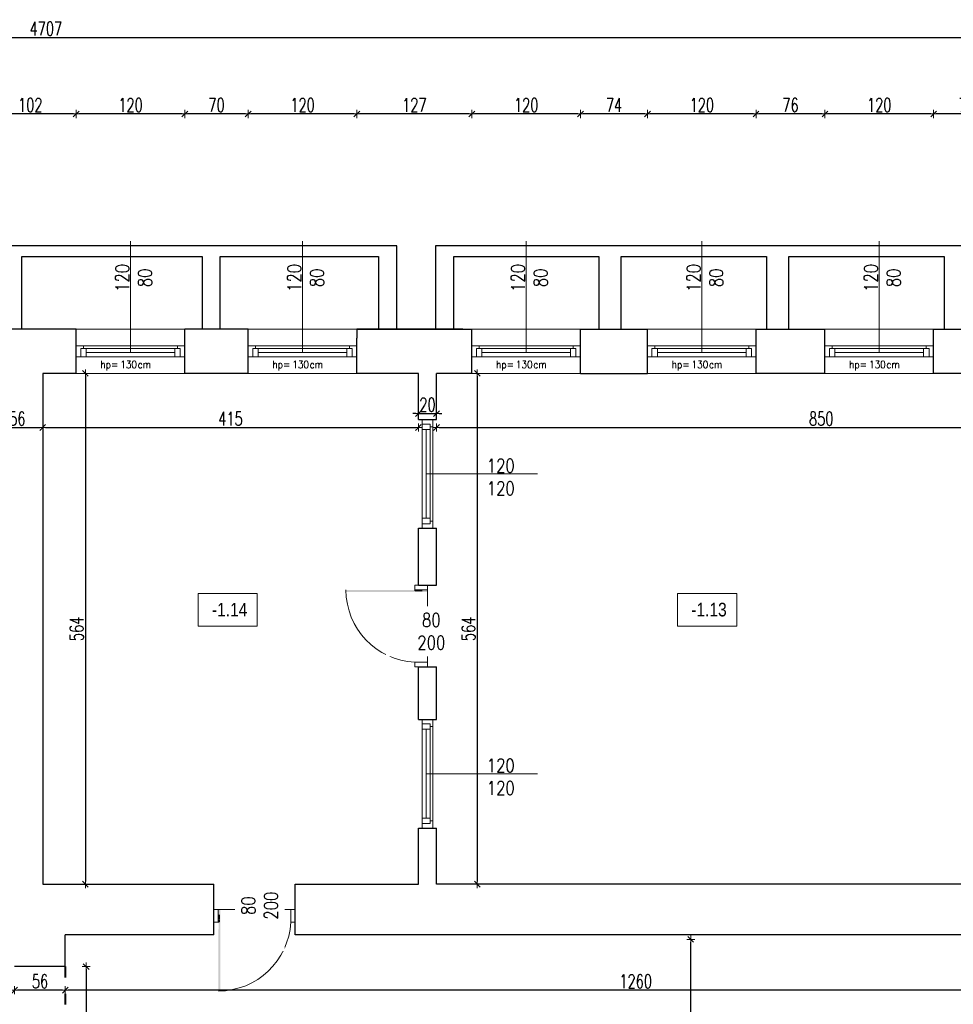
# Model space of a CAD drawing. Header units: millimetres. Extents: x 0 to 111311, y -48878 to -25280.
# Tile 51 of 244: x 68904 to 69935, y -31207 to -30120. Entities that reach past the tile are written whole.
import ezdxf

# ---------------------------------------------------------------- set-up
doc = ezdxf.new("R2010")
doc.units = ezdxf.units.MM
doc.linetypes.add('ACAD_ISO03W100', pattern=[30, 12, -18])
doc.linetypes.add('STRICHPUNKT', pattern=[0.5, 0.35, -0.05, 0.05, -0.05])
doc.layers.get('Defpoints').update_dxf_attribs({"color": 30})
for name, color, linetype, lineweight in [('J opisy', 7, 'Continuous', 9), ('J stolarka_okna', 144, 'Continuous', 0), ('J wymiary', 1, 'Continuous', 9), ('MM', 6, 'Continuous', 40), ('OPIS', 7, 'Continuous', 5), ('sciany', 252, 'Continuous', 30)]:
    doc.layers.add(name, color=color, linetype=linetype, lineweight=lineweight)
doc.styles.add('ADESK2', font='simplex', dxfattribs={"width": 0.7})
doc.styles.add('MtXpl_simplex_shx', font='simplex.shx')
doc.styles.get("Standard").update_dxf_attribs({"font": 'arial.ttf'})
doc.dimstyles.new('1-100', dxfattribs={"dimscale": 1.5, "dimtxt": 10, "dimasz": 2, "dimexe": 1, "dimexo": 1, "dimgap": 1.5, "dimtad": 1, "dimdec": 0, "dimrnd": 0.5, "dimdsep": 46, "dimtxsty": 'ADESK2', "dimblk": 'wymiar', "dimcen": -1, "dimdle": 5, "dimse1": 1, "dimse2": 1, "dimclrd": 256, "dimclre": 256, "dimclrt": 256, "dimadec": 0, "dimazin": 0, "dimtfac": 1, "dimtdec": 0, "dimtix": 1, "dimtmove": 0, "dimatfit": 3, "dimfxl": 20, "dimfxlon": 1, "dimtolj": 1, "dimtzin": 0, "dimarcsym": 0})

# ---------------------------------------------------------------- blocks, each defined once
blk = doc.blocks.new('wymiar')
for p, q in [((1.5, 0), (-1.5, 0)), ((1.06, 1.06), (-1.06, -1.06)), ((0, 1.5), (0, -1.5))]:
    blk.add_line(p, q)
blk = doc.blocks.new('*D1636')
at = {"layer": 'Defpoints', "color": 0, "ltscale": 4}
for p in [(91955.5, -30760.6), (0, -30978.1), (91914.8, -30978.1)]:
    blk.add_point(p, dxfattribs=at)
at = {"layer": 'J wymiary', "lineweight": -2}
blk.add_line((91914.8, -30763.6), (91914.8, -30975.1), dxfattribs=at)
at = {"layer": 'J wymiary', "lineweight": -2, "ltscale": 4, "xscale": 3, "yscale": 3, "zscale": 3}
for p, rotation in [((91914.8, -30760.6), 90), ((91914.8, -30978.1), 270)]:
    blk.add_blockref('wymiar', p, dxfattribs=dict(at, rotation=rotation))
at = {"layer": 'J wymiary', "ltscale": 4, "insert": (91905.1, -30869.4), "char_height": 15, "attachment_point": 5, "rotation": 90, "style": 'ADESK2'}
blk.add_mtext('\\A1;218', dxfattribs=at)
blk = doc.blocks.new('*D3028')
at = {"layer": 'Defpoints', "color": 0, "ltscale": 4}
for p in [(68873.6, -30570), (68929.6, -30570), (68929.6, -30570)]:
    blk.add_point(p, dxfattribs=at)
at = {"layer": 'J wymiary', "lineweight": -2}
blk.add_line((68876.6, -30570), (68926.6, -30570), dxfattribs=at)
at = {"layer": 'J wymiary', "lineweight": -2, "ltscale": 4, "xscale": 3, "yscale": 3, "zscale": 3, "rotation": 180}
blk.add_blockref('wymiar', (68873.6, -30570), dxfattribs=at)
at = {"layer": 'J wymiary', "lineweight": -2, "ltscale": 4, "xscale": 3, "yscale": 3, "zscale": 3}
blk.add_blockref('wymiar', (68929.6, -30570), dxfattribs=at)
at = {"layer": 'J wymiary', "ltscale": 4, "insert": (68901.6, -30560.3), "char_height": 15, "attachment_point": 5, "style": 'ADESK2'}
blk.add_mtext('\\A1;56', dxfattribs=at)
blk = doc.blocks.new('*D3029')
at = {"layer": 'Defpoints', "color": 0, "ltscale": 4}
for p in [(68929.6, -30570), (69344.6, -30570), (69344.6, -30570)]:
    blk.add_point(p, dxfattribs=at)
at = {"layer": 'J wymiary', "lineweight": -2}
blk.add_line((68932.6, -30570), (69341.6, -30570), dxfattribs=at)
at = {"layer": 'J wymiary', "lineweight": -2, "ltscale": 4, "xscale": 3, "yscale": 3, "zscale": 3, "rotation": 180}
blk.add_blockref('wymiar', (68929.6, -30570), dxfattribs=at)
at = {"layer": 'J wymiary', "lineweight": -2, "ltscale": 4, "xscale": 3, "yscale": 3, "zscale": 3}
blk.add_blockref('wymiar', (69344.6, -30570), dxfattribs=at)
at = {"layer": 'J wymiary', "ltscale": 4, "insert": (69137.1, -30560.3), "char_height": 15, "attachment_point": 5, "style": 'ADESK2'}
blk.add_mtext('\\A1;415', dxfattribs=at)
blk = doc.blocks.new('*D3030')
at = {"layer": 'Defpoints', "color": 0, "ltscale": 4}
for p in [(69344.6, -30554.6), (69364.6, -30554.6), (69364.6, -30554.6)]:
    blk.add_point(p, dxfattribs=at)
at = {"layer": 'J wymiary', "lineweight": -2}
for p, q in [((69341.6, -30554.6), (69338.6, -30554.6)), ((69344.6, -30554.6), (69364.6, -30554.6)), ((69367.6, -30554.6), (69370.6, -30554.6))]:
    blk.add_line(p, q, dxfattribs=at)
at = {"layer": 'J wymiary', "lineweight": -2, "ltscale": 4, "xscale": 3, "yscale": 3, "zscale": 3}
blk.add_blockref('wymiar', (69344.6, -30554.6), dxfattribs=at)
at = {"layer": 'J wymiary', "lineweight": -2, "ltscale": 4, "xscale": 3, "yscale": 3, "zscale": 3, "rotation": 180}
blk.add_blockref('wymiar', (69364.6, -30554.6), dxfattribs=at)
at = {"layer": 'J wymiary', "ltscale": 4, "insert": (69354.6, -30544.8), "char_height": 15, "attachment_point": 5, "style": 'ADESK2'}
blk.add_mtext('\\A1;20', dxfattribs=at)
blk = doc.blocks.new('*D3031')
at = {"layer": 'Defpoints', "color": 0, "ltscale": 4}
for p in [(69364.6, -30570), (70214.6, -30570), (70214.6, -30570)]:
    blk.add_point(p, dxfattribs=at)
at = {"layer": 'J wymiary', "lineweight": -2}
blk.add_line((69367.6, -30570), (70211.6, -30570), dxfattribs=at)
at = {"layer": 'J wymiary', "lineweight": -2, "ltscale": 4, "xscale": 3, "yscale": 3, "zscale": 3, "rotation": 180}
blk.add_blockref('wymiar', (69364.6, -30570), dxfattribs=at)
at = {"layer": 'J wymiary', "lineweight": -2, "ltscale": 4, "xscale": 3, "yscale": 3, "zscale": 3}
blk.add_blockref('wymiar', (70214.6, -30570), dxfattribs=at)
at = {"layer": 'J wymiary', "ltscale": 4, "insert": (69789.6, -30560.3), "char_height": 15, "attachment_point": 5, "style": 'ADESK2'}
blk.add_mtext('\\A1;850', dxfattribs=at)
blk = doc.blocks.new('*D3050')
at = {"layer": 'Defpoints', "color": 0, "ltscale": 4}
for p in [(68954.6, -31191.3), (68954.6, -31191.3), (70214.6, -31191.3)]:
    blk.add_point(p, dxfattribs=at)
at = {"layer": 'J wymiary', "lineweight": -2}
blk.add_line((70211.6, -31191.3), (68957.6, -31191.3), dxfattribs=at)
at = {"layer": 'J wymiary', "lineweight": -2, "ltscale": 4, "xscale": 3, "yscale": 3, "zscale": 3, "rotation": 180}
blk.add_blockref('wymiar', (68954.6, -31191.3), dxfattribs=at)
at = {"layer": 'J wymiary', "lineweight": -2, "ltscale": 4, "xscale": 3, "yscale": 3, "zscale": 3}
blk.add_blockref('wymiar', (70214.6, -31191.3), dxfattribs=at)
at = {"layer": 'J wymiary', "ltscale": 4, "insert": (69584.6, -31181.5), "char_height": 15, "attachment_point": 5, "style": 'ADESK2'}
blk.add_mtext('\\A1;1260', dxfattribs=at)
blk = doc.blocks.new('*D3051')
at = {"layer": 'Defpoints', "color": 0, "ltscale": 4}
for p in [(68898.6, -31165.3), (68954.6, -31165.3), (68898.6, -31191.3)]:
    blk.add_point(p, dxfattribs=at)
at = {"layer": 'J wymiary', "lineweight": -2}
blk.add_line((68951.6, -31191.3), (68901.6, -31191.3), dxfattribs=at)
at = {"layer": 'J wymiary', "lineweight": -2, "ltscale": 4, "xscale": 3, "yscale": 3, "zscale": 3, "rotation": 180}
blk.add_blockref('wymiar', (68898.6, -31191.3), dxfattribs=at)
at = {"layer": 'J wymiary', "lineweight": -2, "ltscale": 4, "xscale": 3, "yscale": 3, "zscale": 3}
blk.add_blockref('wymiar', (68954.6, -31191.3), dxfattribs=at)
at = {"layer": 'J wymiary', "ltscale": 4, "insert": (68926.6, -31181.5), "char_height": 15, "attachment_point": 5, "style": 'ADESK2'}
blk.add_mtext('\\A1;56', dxfattribs=at)
blk = doc.blocks.new('*D3061')
at = {"layer": 'Defpoints', "color": 0, "ltscale": 4}
for p in [(68929.6, -30510.3), (68929.6, -31074.3), (68976.8, -31074.3)]:
    blk.add_point(p, dxfattribs=at)
at = {"layer": 'J wymiary', "lineweight": -2}
blk.add_line((68976.8, -30513.3), (68976.8, -31071.3), dxfattribs=at)
at = {"layer": 'J wymiary', "lineweight": -2, "ltscale": 4, "xscale": 3, "yscale": 3, "zscale": 3}
for p, rotation in [((68976.8, -30510.3), 90), ((68976.8, -31074.3), 270)]:
    blk.add_blockref('wymiar', p, dxfattribs=dict(at, rotation=rotation))
at = {"layer": 'J wymiary', "ltscale": 4, "insert": (68967.1, -30792.3), "char_height": 15, "attachment_point": 5, "rotation": 90, "style": 'ADESK2'}
blk.add_mtext('\\A1;564', dxfattribs=at)
blk = doc.blocks.new('*D3062')
at = {"layer": 'Defpoints', "color": 0, "ltscale": 4}
for p in [(69403.6, -30510.3), (69403.6, -31074.3), (69409.6, -31074.3)]:
    blk.add_point(p, dxfattribs=at)
at = {"layer": 'J wymiary', "lineweight": -2}
blk.add_line((69409.6, -30513.3), (69409.6, -31071.3), dxfattribs=at)
at = {"layer": 'J wymiary', "lineweight": -2, "ltscale": 4, "xscale": 3, "yscale": 3, "zscale": 3}
for p, rotation in [((69409.6, -30510.3), 90), ((69409.6, -31074.3), 270)]:
    blk.add_blockref('wymiar', p, dxfattribs=dict(at, rotation=rotation))
at = {"layer": 'J wymiary', "ltscale": 4, "insert": (69399.9, -30792.3), "char_height": 15, "attachment_point": 5, "rotation": 90, "style": 'ADESK2'}
blk.add_mtext('\\A1;564', dxfattribs=at)
blk = doc.blocks.new('*D3084')
at = {"layer": 'Defpoints', "color": 0, "ltscale": 4}
for p in [(69645.4, -31135.3), (69645.4, -31135.3), (69645.4, -31368.3)]:
    blk.add_point(p, dxfattribs=at)
at = {"layer": 'J wymiary', "lineweight": -2}
blk.add_line((69645.4, -31365.3), (69645.4, -31138.3), dxfattribs=at)
at = {"layer": 'J wymiary', "lineweight": -2, "ltscale": 4, "xscale": 3, "yscale": 3, "zscale": 3}
for p, rotation in [((69645.4, -31135.3), 90), ((69645.4, -31368.3), 270)]:
    blk.add_blockref('wymiar', p, dxfattribs=dict(at, rotation=rotation))
at = {"layer": 'J wymiary', "ltscale": 4, "insert": (69635.6, -31251.8), "char_height": 15, "attachment_point": 5, "rotation": 90, "style": 'ADESK2'}
blk.add_mtext('\\A1;233', dxfattribs=at)
blk = doc.blocks.new('*D3086')
at = {"layer": 'Defpoints', "color": 0, "ltscale": 4}
for p in [(68977.6, -31165.3), (68977.6, -31325.3), (68977.6, -31325.3)]:
    blk.add_point(p, dxfattribs=at)
at = {"layer": 'J wymiary', "lineweight": -2}
blk.add_line((68977.6, -31168.3), (68977.6, -31322.3), dxfattribs=at)
at = {"layer": 'J wymiary', "lineweight": -2, "ltscale": 4, "xscale": 3, "yscale": 3, "zscale": 3}
for p, rotation in [((68977.6, -31165.3), 90), ((68977.6, -31325.3), 270)]:
    blk.add_blockref('wymiar', p, dxfattribs=dict(at, rotation=rotation))
at = {"layer": 'J wymiary', "ltscale": 4, "insert": (68967.9, -31245.3), "char_height": 15, "attachment_point": 5, "rotation": 90, "style": 'ADESK2'}
blk.add_mtext('\\A1;160', dxfattribs=at)
blk = doc.blocks.new('*D3209')
at = {"layer": 'Defpoints', "color": 0, "ltscale": 4}
for p in [(69913.6, -30223.8), (69986.6, -30473.9), (69913.6, -30477.5)]:
    blk.add_point(p, dxfattribs=at)
at = {"layer": 'J wymiary', "lineweight": -2}
blk.add_line((69983.6, -30223.8), (69916.6, -30223.8), dxfattribs=at)
at = {"layer": 'J wymiary', "lineweight": -2, "ltscale": 4, "xscale": 3, "yscale": 3, "zscale": 3, "rotation": 180}
blk.add_blockref('wymiar', (69913.6, -30223.8), dxfattribs=at)
at = {"layer": 'J wymiary', "lineweight": -2, "ltscale": 4, "xscale": 3, "yscale": 3, "zscale": 3}
blk.add_blockref('wymiar', (69986.6, -30223.8), dxfattribs=at)
at = {"layer": 'J wymiary', "ltscale": 4, "insert": (69950.1, -30214), "char_height": 15, "attachment_point": 5, "style": 'ADESK2'}
blk.add_mtext('\\A1;73', dxfattribs=at)
blk = doc.blocks.new('*D3210')
at = {"layer": 'Defpoints', "color": 0, "ltscale": 4}
for p in [(69793.6, -30223.8), (69793.6, -30472.7), (69913.6, -30477.5)]:
    blk.add_point(p, dxfattribs=at)
at = {"layer": 'J wymiary', "lineweight": -2}
blk.add_line((69910.6, -30223.8), (69796.6, -30223.8), dxfattribs=at)
at = {"layer": 'J wymiary', "lineweight": -2, "ltscale": 4, "xscale": 3, "yscale": 3, "zscale": 3, "rotation": 180}
blk.add_blockref('wymiar', (69793.6, -30223.8), dxfattribs=at)
at = {"layer": 'J wymiary', "lineweight": -2, "ltscale": 4, "xscale": 3, "yscale": 3, "zscale": 3}
blk.add_blockref('wymiar', (69913.6, -30223.8), dxfattribs=at)
at = {"layer": 'J wymiary', "ltscale": 4, "insert": (69853.6, -30214), "char_height": 15, "attachment_point": 5, "style": 'ADESK2'}
blk.add_mtext('\\A1;120', dxfattribs=at)
blk = doc.blocks.new('*D3211')
at = {"layer": 'Defpoints', "color": 0, "ltscale": 4}
for p in [(69717.6, -30223.8), (69717.6, -30472.7), (69793.6, -30472.7)]:
    blk.add_point(p, dxfattribs=at)
at = {"layer": 'J wymiary', "lineweight": -2}
blk.add_line((69790.6, -30223.8), (69720.6, -30223.8), dxfattribs=at)
at = {"layer": 'J wymiary', "lineweight": -2, "ltscale": 4, "xscale": 3, "yscale": 3, "zscale": 3, "rotation": 180}
blk.add_blockref('wymiar', (69717.6, -30223.8), dxfattribs=at)
at = {"layer": 'J wymiary', "lineweight": -2, "ltscale": 4, "xscale": 3, "yscale": 3, "zscale": 3}
blk.add_blockref('wymiar', (69793.6, -30223.8), dxfattribs=at)
at = {"layer": 'J wymiary', "ltscale": 4, "insert": (69755.6, -30214), "char_height": 15, "attachment_point": 5, "style": 'ADESK2'}
blk.add_mtext('\\A1;76', dxfattribs=at)
blk = doc.blocks.new('*D3212')
at = {"layer": 'Defpoints', "color": 0, "ltscale": 4}
for p in [(69597.6, -30223.8), (69597.6, -30471.5), (69717.6, -30472.7)]:
    blk.add_point(p, dxfattribs=at)
at = {"layer": 'J wymiary', "lineweight": -2}
blk.add_line((69714.6, -30223.8), (69600.6, -30223.8), dxfattribs=at)
at = {"layer": 'J wymiary', "lineweight": -2, "ltscale": 4, "xscale": 3, "yscale": 3, "zscale": 3, "rotation": 180}
blk.add_blockref('wymiar', (69597.6, -30223.8), dxfattribs=at)
at = {"layer": 'J wymiary', "lineweight": -2, "ltscale": 4, "xscale": 3, "yscale": 3, "zscale": 3}
blk.add_blockref('wymiar', (69717.6, -30223.8), dxfattribs=at)
at = {"layer": 'J wymiary', "ltscale": 4, "insert": (69657.6, -30214), "char_height": 15, "attachment_point": 5, "style": 'ADESK2'}
blk.add_mtext('\\A1;120', dxfattribs=at)
blk = doc.blocks.new('*D3213')
at = {"layer": 'Defpoints', "color": 0, "ltscale": 4}
for p in [(69523.6, -30223.8), (69523.6, -30472.2), (69597.6, -30471.5)]:
    blk.add_point(p, dxfattribs=at)
at = {"layer": 'J wymiary', "lineweight": -2}
blk.add_line((69594.6, -30223.8), (69526.6, -30223.8), dxfattribs=at)
at = {"layer": 'J wymiary', "lineweight": -2, "ltscale": 4, "xscale": 3, "yscale": 3, "zscale": 3, "rotation": 180}
blk.add_blockref('wymiar', (69523.6, -30223.8), dxfattribs=at)
at = {"layer": 'J wymiary', "lineweight": -2, "ltscale": 4, "xscale": 3, "yscale": 3, "zscale": 3}
blk.add_blockref('wymiar', (69597.6, -30223.8), dxfattribs=at)
at = {"layer": 'J wymiary', "ltscale": 4, "insert": (69560.6, -30214), "char_height": 15, "attachment_point": 5, "style": 'ADESK2'}
blk.add_mtext('\\A1;74', dxfattribs=at)
blk = doc.blocks.new('*D3214')
at = {"layer": 'Defpoints', "color": 0, "ltscale": 4}
for p in [(69403.6, -30223.8), (69403.6, -30472.9), (69523.6, -30472.2)]:
    blk.add_point(p, dxfattribs=at)
at = {"layer": 'J wymiary', "lineweight": -2}
blk.add_line((69520.6, -30223.8), (69406.6, -30223.8), dxfattribs=at)
at = {"layer": 'J wymiary', "lineweight": -2, "ltscale": 4, "xscale": 3, "yscale": 3, "zscale": 3, "rotation": 180}
blk.add_blockref('wymiar', (69403.6, -30223.8), dxfattribs=at)
at = {"layer": 'J wymiary', "lineweight": -2, "ltscale": 4, "xscale": 3, "yscale": 3, "zscale": 3}
blk.add_blockref('wymiar', (69523.6, -30223.8), dxfattribs=at)
at = {"layer": 'J wymiary', "ltscale": 4, "insert": (69463.6, -30214), "char_height": 15, "attachment_point": 5, "style": 'ADESK2'}
blk.add_mtext('\\A1;120', dxfattribs=at)
blk = doc.blocks.new('*D3215')
at = {"layer": 'Defpoints', "color": 0, "ltscale": 4}
for p in [(69276.6, -30223.8), (69276.6, -30472.9), (69403.6, -30472.9)]:
    blk.add_point(p, dxfattribs=at)
at = {"layer": 'J wymiary', "lineweight": -2}
blk.add_line((69400.6, -30223.8), (69279.6, -30223.8), dxfattribs=at)
at = {"layer": 'J wymiary', "lineweight": -2, "ltscale": 4, "xscale": 3, "yscale": 3, "zscale": 3, "rotation": 180}
blk.add_blockref('wymiar', (69276.6, -30223.8), dxfattribs=at)
at = {"layer": 'J wymiary', "lineweight": -2, "ltscale": 4, "xscale": 3, "yscale": 3, "zscale": 3}
blk.add_blockref('wymiar', (69403.6, -30223.8), dxfattribs=at)
at = {"layer": 'J wymiary', "ltscale": 4, "insert": (69340.1, -30214), "char_height": 15, "attachment_point": 5, "style": 'ADESK2'}
blk.add_mtext('\\A1;127', dxfattribs=at)
blk = doc.blocks.new('*D3216')
at = {"layer": 'Defpoints', "color": 0, "ltscale": 4}
for p in [(69156.6, -30223.8), (69156.6, -30471.3), (69276.6, -30472.9)]:
    blk.add_point(p, dxfattribs=at)
at = {"layer": 'J wymiary', "lineweight": -2}
blk.add_line((69273.6, -30223.8), (69159.6, -30223.8), dxfattribs=at)
at = {"layer": 'J wymiary', "lineweight": -2, "ltscale": 4, "xscale": 3, "yscale": 3, "zscale": 3, "rotation": 180}
blk.add_blockref('wymiar', (69156.6, -30223.8), dxfattribs=at)
at = {"layer": 'J wymiary', "lineweight": -2, "ltscale": 4, "xscale": 3, "yscale": 3, "zscale": 3}
blk.add_blockref('wymiar', (69276.6, -30223.8), dxfattribs=at)
at = {"layer": 'J wymiary', "ltscale": 4, "insert": (69216.6, -30214), "char_height": 15, "attachment_point": 5, "style": 'ADESK2'}
blk.add_mtext('\\A1;120', dxfattribs=at)
blk = doc.blocks.new('*D3217')
at = {"layer": 'Defpoints', "color": 0, "ltscale": 4}
for p in [(69086.6, -30223.8), (69086.6, -30470.8), (69156.6, -30471.3)]:
    blk.add_point(p, dxfattribs=at)
at = {"layer": 'J wymiary', "lineweight": -2}
blk.add_line((69153.6, -30223.8), (69089.6, -30223.8), dxfattribs=at)
at = {"layer": 'J wymiary', "lineweight": -2, "ltscale": 4, "xscale": 3, "yscale": 3, "zscale": 3, "rotation": 180}
blk.add_blockref('wymiar', (69086.6, -30223.8), dxfattribs=at)
at = {"layer": 'J wymiary', "lineweight": -2, "ltscale": 4, "xscale": 3, "yscale": 3, "zscale": 3}
blk.add_blockref('wymiar', (69156.6, -30223.8), dxfattribs=at)
at = {"layer": 'J wymiary', "ltscale": 4, "insert": (69121.6, -30214), "char_height": 15, "attachment_point": 5, "style": 'ADESK2'}
blk.add_mtext('\\A1;70', dxfattribs=at)
blk = doc.blocks.new('*D3218')
at = {"layer": 'Defpoints', "color": 0, "ltscale": 4}
for p in [(68966.6, -30223.8), (68966.6, -30472.9), (69086.6, -30470.8)]:
    blk.add_point(p, dxfattribs=at)
at = {"layer": 'J wymiary', "lineweight": -2}
blk.add_line((69083.6, -30223.8), (68969.6, -30223.8), dxfattribs=at)
at = {"layer": 'J wymiary', "lineweight": -2, "ltscale": 4, "xscale": 3, "yscale": 3, "zscale": 3, "rotation": 180}
blk.add_blockref('wymiar', (68966.6, -30223.8), dxfattribs=at)
at = {"layer": 'J wymiary', "lineweight": -2, "ltscale": 4, "xscale": 3, "yscale": 3, "zscale": 3}
blk.add_blockref('wymiar', (69086.6, -30223.8), dxfattribs=at)
at = {"layer": 'J wymiary', "ltscale": 4, "insert": (69026.6, -30214), "char_height": 15, "attachment_point": 5, "style": 'ADESK2'}
blk.add_mtext('\\A1;120', dxfattribs=at)
blk = doc.blocks.new('*D3219')
at = {"layer": 'Defpoints', "color": 0, "ltscale": 4}
for p in [(68865.2, -30223.8), (68865.2, -30473.6), (68966.6, -30472.9)]:
    blk.add_point(p, dxfattribs=at)
at = {"layer": 'J wymiary', "lineweight": -2}
blk.add_line((68963.6, -30223.8), (68868.2, -30223.8), dxfattribs=at)
at = {"layer": 'J wymiary', "lineweight": -2, "ltscale": 4, "xscale": 3, "yscale": 3, "zscale": 3, "rotation": 180}
blk.add_blockref('wymiar', (68865.2, -30223.8), dxfattribs=at)
at = {"layer": 'J wymiary', "lineweight": -2, "ltscale": 4, "xscale": 3, "yscale": 3, "zscale": 3}
blk.add_blockref('wymiar', (68966.6, -30223.8), dxfattribs=at)
at = {"layer": 'J wymiary', "ltscale": 4, "insert": (68915.9, -30214), "char_height": 15, "attachment_point": 5, "style": 'ADESK2'}
blk.add_mtext('\\A1;102', dxfattribs=at)
blk = doc.blocks.new('*D3226')
at = {"layer": 'Defpoints', "color": 0, "ltscale": 4}
for p in [(71286.6, -30139.3), (66579.6, -30487.3), (71286.6, -30517.3)]:
    blk.add_point(p, dxfattribs=at)
at = {"layer": 'J wymiary', "lineweight": -2}
blk.add_line((66582.6, -30139.3), (71283.6, -30139.3), dxfattribs=at)
at = {"layer": 'J wymiary', "lineweight": -2, "ltscale": 4, "xscale": 3, "yscale": 3, "zscale": 3, "rotation": 180}
blk.add_blockref('wymiar', (66579.6, -30139.3), dxfattribs=at)
at = {"layer": 'J wymiary', "lineweight": -2, "ltscale": 4, "xscale": 3, "yscale": 3, "zscale": 3}
blk.add_blockref('wymiar', (71286.6, -30139.3), dxfattribs=at)
at = {"layer": 'J wymiary', "ltscale": 4, "insert": (68933.1, -30129.5), "char_height": 15, "attachment_point": 5, "style": 'ADESK2'}
blk.add_mtext('\\A1;4707', dxfattribs=at)

msp = doc.modelspace()

# ---------------------------------------------------------------- linework, layer by layer
at = {"layer": 'J opisy', "linetype": 'Continuous', "lineweight": 9}
for p, q in [((69026.586, -30487.284), (69026.586, -30364.284)), ((69216.586, -30487.284), (69216.586, -30364.284)), ((69463.586, -30487.284), (69463.586, -30364.284)), ((69657.586, -30487.284), (69657.586, -30364.284)), ((69853.586, -30487.284), (69853.586, -30364.284)), ((69353.086, -30621.284), (69476.086, -30621.284)), ((69353.086, -30952.284), (69476.086, -30952.284))]:
    msp.add_line(p, q, dxfattribs=at)
at = {"layer": 'J opisy'}
for p, q in [((69384.252, -30790.712), (69334.252, -30790.712)), ((69165.014, -31072.618), (69165.014, -31122.618))]:
    msp.add_line(p, q, dxfattribs=at)
at = {"layer": 'J stolarka_okna', "linetype": 'Continuous', "lineweight": 9}
for p, q in [((69086.586, -30461.284), (68966.586, -30461.284)), ((69156.586, -30461.284), (69276.586, -30461.284)), ((69403.586, -30461.284), (69523.586, -30461.284)), ((69717.586, -30461.284), (69597.586, -30461.284)), ((69793.586, -30461.284), (69913.586, -30461.284)), ((69086.586, -30479.784), (68966.586, -30479.784)), ((68966.586, -30479.784), (68966.586, -30491.784)), ((68971.586, -30491.784), (68971.586, -30482.784)), ((68971.586, -30482.784), (68977.586, -30482.784)), ((68974.586, -30482.784), (68974.586, -30479.784)), ((68977.586, -30491.784), (68977.586, -30482.784)), ((68977.586, -30482.784), (69075.586, -30482.784)), ((69075.586, -30491.784), (69075.586, -30482.784)), ((69075.586, -30482.784), (69081.586, -30482.784)), ((69078.586, -30482.784), (69078.586, -30479.784)), ((69081.586, -30491.784), (69081.586, -30482.784)), ((69086.586, -30491.784), (69086.586, -30479.784)), ((69276.586, -30479.784), (69156.586, -30479.784)), ((69156.586, -30479.784), (69156.586, -30491.784)), ((69161.586, -30491.784), (69161.586, -30482.784)), ((69161.586, -30482.784), (69167.586, -30482.784)), ((69164.586, -30482.784), (69164.586, -30479.784)), ((69167.586, -30491.784), (69167.586, -30482.784)), ((69167.586, -30482.784), (69265.586, -30482.784)), ((69265.586, -30491.784), (69265.586, -30482.784)), ((69265.586, -30482.784), (69271.586, -30482.784)), ((69268.586, -30482.784), (69268.586, -30479.784)), ((69271.586, -30491.784), (69271.586, -30482.784)), ((69276.586, -30491.784), (69276.586, -30479.784)), ((69523.586, -30479.784), (69403.586, -30479.784)), ((69403.586, -30479.784), (69403.586, -30491.784)), ((69408.586, -30491.784), (69408.586, -30482.784)), ((69408.586, -30482.784), (69414.586, -30482.784)), ((69411.586, -30482.784), (69411.586, -30479.784)), ((69414.586, -30491.784), (69414.586, -30482.784)), ((69414.586, -30482.784), (69512.586, -30482.784)), ((69512.586, -30491.784), (69512.586, -30482.784)), ((69512.586, -30482.784), (69518.586, -30482.784)), ((69515.586, -30482.784), (69515.586, -30479.784)), ((69518.586, -30491.784), (69518.586, -30482.784)), ((69523.586, -30491.784), (69523.586, -30479.784)), ((69717.586, -30479.784), (69597.586, -30479.784)), ((69597.586, -30479.784), (69597.586, -30491.784)), ((69602.586, -30491.784), (69602.586, -30482.784)), ((69602.586, -30482.784), (69608.586, -30482.784)), ((69605.586, -30482.784), (69605.586, -30479.784)), ((69608.586, -30491.784), (69608.586, -30482.784)), ((69608.586, -30482.784), (69706.586, -30482.784)), ((69706.586, -30491.784), (69706.586, -30482.784)), ((69706.586, -30482.784), (69712.586, -30482.784)), ((69709.586, -30482.784), (69709.586, -30479.784)), ((69712.586, -30491.784), (69712.586, -30482.784)), ((69717.586, -30491.784), (69717.586, -30479.784)), ((69913.586, -30479.784), (69793.586, -30479.784)), ((69793.586, -30479.784), (69793.586, -30491.784)), ((69798.586, -30491.784), (69798.586, -30482.784)), ((69798.586, -30482.784), (69804.586, -30482.784)), ((69801.586, -30482.784), (69801.586, -30479.784)), ((69804.586, -30491.784), (69804.586, -30482.784)), ((69804.586, -30482.784), (69902.586, -30482.784)), ((69902.586, -30491.784), (69902.586, -30482.784)), ((69902.586, -30482.784), (69908.586, -30482.784)), ((69905.586, -30482.784), (69905.586, -30479.784)), ((69908.586, -30491.784), (69908.586, -30482.784)), ((69913.586, -30491.784), (69913.586, -30479.784)), ((68966.586, -30491.784), (69086.586, -30491.784)), ((68971.586, -30491.784), (68977.586, -30491.784)), ((68977.586, -30487.284), (69075.586, -30487.284)), ((69075.586, -30491.784), (69081.586, -30491.784)), ((69156.586, -30491.784), (69276.586, -30491.784)), ((69161.586, -30491.784), (69167.586, -30491.784)), ((69167.586, -30487.284), (69265.586, -30487.284)), ((69265.586, -30491.784), (69271.586, -30491.784)), ((69403.586, -30491.784), (69523.586, -30491.784)), ((69408.586, -30491.784), (69414.586, -30491.784)), ((69414.586, -30487.284), (69512.586, -30487.284)), ((69512.586, -30491.784), (69518.586, -30491.784)), ((69597.586, -30491.784), (69717.586, -30491.784)), ((69602.586, -30491.784), (69608.586, -30491.784)), ((69608.586, -30487.284), (69706.586, -30487.284)), ((69706.586, -30491.784), (69712.586, -30491.784)), ((69793.586, -30491.784), (69913.586, -30491.784)), ((69798.586, -30491.784), (69804.586, -30491.784)), ((69804.586, -30487.284), (69902.586, -30487.284)), ((69902.586, -30491.784), (69908.586, -30491.784)), ((68966.586, -30510.284), (69086.586, -30510.284)), ((69156.586, -30510.284), (69276.586, -30510.284)), ((69523.586, -30510.284), (69403.586, -30510.284)), ((69597.586, -30510.284), (69717.586, -30510.284)), ((69793.586, -30510.284), (69913.586, -30510.284)), ((69348.586, -30561.284), (69348.586, -30681.284)), ((69360.586, -30561.284), (69348.586, -30561.284)), ((69360.586, -30681.284), (69360.586, -30561.284)), ((69348.586, -30566.284), (69348.586, -30572.284)), ((69348.586, -30566.284), (69357.586, -30566.284)), ((69348.586, -30572.284), (69357.586, -30572.284)), ((69353.086, -30572.284), (69353.086, -30670.284)), ((69357.586, -30566.284), (69357.586, -30572.284)), ((69357.586, -30569.284), (69360.586, -30569.284)), ((69357.586, -30572.284), (69357.586, -30670.284)), ((69348.586, -30670.284), (69348.586, -30676.284)), ((69348.586, -30670.284), (69357.586, -30670.284)), ((69357.586, -30670.284), (69357.586, -30676.284)), ((69348.586, -30676.284), (69357.586, -30676.284)), ((69348.586, -30681.284), (69360.586, -30681.284)), ((69357.586, -30673.284), (69360.586, -30673.284)), ((69348.586, -30892.284), (69348.586, -31012.284)), ((69360.586, -30892.284), (69348.586, -30892.284)), ((69348.586, -30897.284), (69348.586, -30903.284)), ((69348.586, -30897.284), (69357.586, -30897.284)), ((69357.586, -30897.284), (69357.586, -30903.284)), ((69360.586, -31012.284), (69360.586, -30892.284)), ((69348.586, -30903.284), (69357.586, -30903.284)), ((69353.086, -30903.284), (69353.086, -31001.284)), ((69357.586, -30900.284), (69360.586, -30900.284)), ((69357.586, -30903.284), (69357.586, -31001.284)), ((69348.586, -31001.284), (69348.586, -31007.284)), ((69348.586, -31001.284), (69357.586, -31001.284)), ((69348.586, -31007.284), (69357.586, -31007.284)), ((69357.586, -31001.284), (69357.586, -31007.284)), ((69357.586, -31004.284), (69360.586, -31004.284)), ((69348.586, -31012.284), (69360.586, -31012.284))]:
    msp.add_line(p, q, dxfattribs=at)
at = {"layer": 'J stolarka_okna'}
for p, q in [((69354.586, -30744.284), (69340.586, -30744.284)), ((69340.586, -30750.234), (69340.586, -30744.284)), ((69354.586, -30744.284), (69354.586, -30749.284)), ((69348.586, -30749.284), (69340.586, -30749.284)), ((69354.586, -30749.284), (69348.586, -30749.284)), ((69354.586, -30749.284), (69354.586, -30829.284)), ((69354.586, -30829.284), (69340.586, -30829.284)), ((69340.586, -30834.284), (69340.586, -30829.284)), ((69340.586, -30834.284), (69354.586, -30834.284)), ((69354.586, -30829.284), (69354.586, -30834.284)), ((69118.586, -31102.284), (69123.586, -31102.284)), ((69118.586, -31102.284), (69118.586, -31116.284)), ((69123.586, -31102.284), (69123.586, -31108.284)), ((69123.586, -31102.284), (69203.586, -31102.284)), ((69203.586, -31102.284), (69208.586, -31102.284)), ((69203.586, -31102.284), (69203.586, -31116.284)), ((69208.586, -31116.284), (69208.586, -31102.284)), ((69124.537, -31116.284), (69118.586, -31116.284)), ((69123.586, -31108.284), (69123.586, -31116.284)), ((69208.586, -31116.284), (69203.586, -31116.284))]:
    msp.add_line(p, q, dxfattribs=at)
for centre, start, end in [((69344.582, -30749.388), 180, 267.136758), ((69123.69, -31112.288), 270, 357.136758)]:
    msp.add_arc(centre, 79.996, start, end, dxfattribs=at)
for points in [[(69264.586, -30751.513), (69264.586, -30749.388), (69354.586, -30751.513), (69354.586, -30749.513)], [(69125.815, -31192.284), (69123.69, -31192.284), (69125.815, -31102.284), (69123.815, -31102.284)]]:
    msp.add_solid(points, dxfattribs=at)
at = {"layer": 'MM', "color": 251, "linetype": 'ACAD_ISO03W100'}
msp.add_line((68954.586, -31165.284), (68954.586, -31325.284), dxfattribs=at)
at = {"layer": 'OPIS'}
for points in [[(69166.645, -30789.283), (69101.391, -30789.283), (69101.391, -30753.31), (69166.645, -30753.31)], [(69696.143, -30789.283), (69630.888, -30789.283), (69630.888, -30753.31), (69696.143, -30753.31)]]:
    msp.add_lwpolyline(points, close=True, dxfattribs=at)
at = {"layer": 'sciany'}
for p, q in [((69152.714, -30369.284), (68890.669, -30369.284)), ((68937.714, -30369.284), (68905.284, -30369.284)), ((69320.669, -30369.284), (69152.714, -30369.284)), ((69320.669, -30461.284), (69320.669, -30369.284)), ((69396.016, -30369.284), (69363.586, -30369.284)), ((69363.586, -30369.284), (69363.586, -30461.284)), ((69563.971, -30369.284), (69396.016, -30369.284)), ((69581.016, -30369.284), (69548.586, -30369.284)), ((69748.971, -30369.284), (69581.016, -30369.284)), ((69766.016, -30369.284), (69733.586, -30369.284)), ((69933.971, -30369.284), (69766.016, -30369.284)), ((69951.016, -30369.284), (69918.586, -30369.284)), ((68906.736, -30461.284), (68906.736, -30381.284)), ((68906.736, -30381.284), (69105.753, -30381.284)), ((69105.753, -30381.284), (69105.753, -30461.284)), ((69125.753, -30461.284), (69125.753, -30381.284)), ((69125.753, -30381.284), (69300.669, -30381.284)), ((69300.669, -30381.284), (69300.669, -30461.284)), ((69383.586, -30461.284), (69383.586, -30381.284)), ((69383.586, -30381.284), (69543.971, -30381.284)), ((69543.971, -30381.284), (69543.971, -30461.284)), ((69568.586, -30461.284), (69568.586, -30381.284)), ((69568.586, -30381.284), (69728.971, -30381.284)), ((69728.971, -30381.284), (69728.971, -30461.284)), ((69753.586, -30461.284), (69753.586, -30381.284)), ((69753.586, -30381.284), (69925.471, -30381.284)), ((69925.471, -30381.284), (69925.471, -30461.284)), ((68966.586, -30461.284), (68865.214, -30461.284)), ((68966.586, -30510.284), (68966.586, -30461.284)), ((69156.586, -30461.284), (69086.586, -30461.284)), ((69086.586, -30510.284), (69086.586, -30461.284)), ((69156.586, -30510.284), (69156.586, -30461.284)), ((69393.586, -30461.284), (69276.586, -30461.284)), ((69276.586, -30461.284), (69276.586, -30471.284)), ((69276.586, -30461.284), (69403.586, -30461.284)), ((69403.586, -30510.284), (69403.586, -30461.284)), ((69523.586, -30461.284), (69597.586, -30461.284)), ((69523.586, -30510.284), (69523.586, -30461.284)), ((69597.586, -30510.284), (69597.586, -30461.284)), ((69717.586, -30461.284), (69793.586, -30461.284)), ((69717.586, -30510.284), (69717.586, -30461.284)), ((69793.586, -30510.284), (69793.586, -30461.284)), ((69913.586, -30461.284), (69986.586, -30461.284)), ((69913.586, -30510.284), (69913.586, -30461.284)), ((69276.586, -30510.284), (69276.586, -30471.284)), ((68929.586, -30510.284), (68929.586, -31074.284)), ((68966.586, -30510.284), (68929.586, -30510.284)), ((69156.586, -30510.284), (69086.586, -30510.284)), ((69344.586, -30510.284), (69276.586, -30510.284)), ((69344.586, -30561.284), (69344.586, -30510.284)), ((69364.586, -30561.284), (69364.586, -30510.284)), ((69403.586, -30510.284), (69364.586, -30510.284)), ((69523.586, -30510.284), (69597.586, -30510.284)), ((69793.586, -30510.284), (69717.586, -30510.284)), ((69986.586, -30510.284), (69913.586, -30510.284)), ((69344.586, -30561.284), (69364.586, -30561.284)), ((69344.586, -30744.284), (69344.586, -30681.284)), ((69344.586, -30681.284), (69364.586, -30681.284)), ((69364.586, -30744.284), (69364.586, -30681.284)), ((69344.586, -30744.284), (69364.586, -30744.284)), ((69344.586, -30892.284), (69344.586, -30834.284)), ((69344.586, -30834.284), (69364.586, -30834.284)), ((69364.586, -30892.284), (69364.586, -30834.284)), ((69344.586, -30892.284), (69364.586, -30892.284)), ((69344.586, -31074.284), (69344.586, -31012.284)), ((69344.586, -31012.284), (69364.586, -31012.284)), ((69364.586, -31074.284), (69364.586, -31012.284)), ((68929.586, -31074.284), (69118.586, -31074.284)), ((69118.586, -31130.284), (69118.586, -31074.284)), ((69208.586, -31074.284), (69344.586, -31074.284)), ((69208.586, -31130.284), (69208.586, -31074.284)), ((69981.586, -31074.284), (69364.586, -31074.284)), ((69118.586, -31130.284), (68954.586, -31130.284)), ((68954.586, -31165.284), (68954.586, -31130.284)), ((69981.586, -31130.284), (69208.586, -31130.284)), ((68954.586, -31165.284), (68898.586, -31165.284))]:
    msp.add_line(p, q, dxfattribs=at)
at = {"layer": 'sciany', "linetype": 'STRICHPUNKT'}
for p, q in [((69348.586, -30750.234), (69340.586, -30750.234)), ((69124.537, -31108.284), (69124.537, -31116.284))]:
    msp.add_line(p, q, dxfattribs=at)

# ---------------------------------------------------------------- texts
at = {"layer": 'J opisy', "style": 'MtXpl_simplex_shx', "width": 0.9}
for s, p in [('hp=', (68993.352, -30504.449)), ('130', (69015.295, -30504.449)), ('hp=', (69183.352, -30504.449)), ('130', (69205.295, -30504.449)), ('hp=', (69430.352, -30504.449)), ('130', (69452.295, -30504.449)), ('hp=', (69624.352, -30504.449)), ('130', (69646.295, -30504.449)), ('hp=', (69820.352, -30504.449)), ('130', (69842.295, -30504.449)), ('cm', (69034.495, -30504.449)), ('cm', (69224.495, -30504.449)), ('cm', (69471.495, -30504.449)), ('cm', (69665.495, -30504.449)), ('cm', (69861.495, -30504.449))]:
    msp.add_text(s, height=8, dxfattribs=at).set_placement(p)
at = {"layer": 'J opisy', "char_height": 15, "width": 30.20626, "attachment_point": 5, "rotation": 90, "line_spacing_factor": 0.771429}
for insert in [(69030.017, -30404.761), (69220.017, -30404.761), (69467.017, -30404.761), (69661.017, -30404.761), (69857.017, -30404.761)]:
    msp.add_mtext('\\pxsm1;{\\Fsimplex|c238;\\W0.8;120\\Fsimplex|c0;\\P\\Fsimplex|c238;80}', dxfattribs=dict(at, insert=insert))
at = {"layer": 'J opisy', "char_height": 15, "width": 30.20626, "attachment_point": 5, "line_spacing_factor": 0.771429}
for insert in [(69435.609, -30624.714), (69435.609, -30955.714)]:
    msp.add_mtext('\\pxsm1;{\\Fsimplex|c238;\\W0.8;120\\Fsimplex|c0;\\P\\Fsimplex|c238;120}', dxfattribs=dict(at, insert=insert))
at = {"layer": 'OPIS', "char_height": 15, "width": 48.75, "attachment_point": 5, "line_spacing_factor": 0.857143}
for s, insert in [('{\\fArial Narrow|b0|i0|c238|p34;-1.14}', (69136.05, -30771.183)), ('{\\fArial Narrow|b0|i0|c238|p34;-1.13}', (69665.547, -30771.183))]:
    msp.add_mtext(s, dxfattribs=dict(at, insert=insert))

# ---------------------------------------------------------------- dimensions: what is measured, and where the dimension line sits
at = {"layer": 'J wymiary'}
for base, p1, p2, picture, middle in [((71286.586, -30139.275), (66579.586, -30487.284), (71286.586, -30517.284), '*D3226', (68933.086, -30129.525)), ((68865.214, -30223.798), (68966.586, -30472.872), (68865.214, -30473.576), '*D3219', (68915.9, -30214.048)), ((68966.586, -30223.798), (69086.586, -30470.763), (68966.586, -30472.872), '*D3218', (69026.586, -30214.048)), ((69086.586, -30223.798), (69156.586, -30471.284), (69086.586, -30470.763), '*D3217', (69121.586, -30214.048)), ((69156.586, -30223.798), (69276.586, -30472.872), (69156.586, -30471.284), '*D3216', (69216.586, -30214.048)), ((69276.586, -30223.798), (69403.586, -30472.872), (69276.586, -30472.872), '*D3215', (69340.086, -30214.048)), ((69403.586, -30223.798), (69523.586, -30472.169), (69403.586, -30472.872), '*D3214', (69463.586, -30214.048)), ((69523.586, -30223.798), (69597.586, -30471.466), (69523.586, -30472.169), '*D3213', (69560.586, -30214.048)), ((69597.586, -30223.798), (69717.586, -30472.697), (69597.586, -30471.466), '*D3212', (69657.586, -30214.048)), ((69717.586, -30223.798), (69793.586, -30472.697), (69717.586, -30472.697), '*D3211', (69755.586, -30214.048)), ((69793.586, -30223.798), (69913.586, -30477.497), (69793.586, -30472.697), '*D3210', (69853.586, -30214.048)), ((69913.586, -30223.798), (69986.586, -30473.897), (69913.586, -30477.497), '*D3209', (69950.086, -30214.048)), ((68898.586, -31191.284), (68954.586, -31165.284), (68898.586, -31165.284), '*D3051', (68926.586, -31181.534))]:
    dim = msp.add_linear_dim(base=base, p1=p1, p2=p2, dimstyle='1-100', override={"dimblk": 'wymiar'}, dxfattribs=at)
    dim.commit()
    dim.dimension.update_dxf_attribs({"geometry": picture, "text_midpoint": middle})
for base, p1, p2, picture, middle in [((68976.807, -31074.284), (68929.586, -30510.284), (68929.586, -31074.284), '*D3061', (68967.057, -30792.284)), ((69645.354, -31135.284), (69645.354, -31368.284), (69645.354, -31135.284), '*D3084', (69635.604, -31251.784))]:
    dim = msp.add_linear_dim(base=base, p1=p1, p2=p2, angle=90, dimstyle='1-100', dxfattribs=at)
    dim.commit()
    dim.dimension.update_dxf_attribs({"geometry": picture, "text_midpoint": middle})
for base, p1, p2, picture, middle in [((69364.586, -30554.552), (69344.586, -30554.552), (69364.586, -30554.552), '*D3030', (69354.586, -30544.802)), ((68929.586, -30570.005), (68873.586, -30570.005), (68929.586, -30570.005), '*D3028', (68901.586, -30560.255)), ((69344.586, -30570.005), (68929.586, -30570.005), (69344.586, -30570.005), '*D3029', (69137.086, -30560.255)), ((70214.586, -30570.005), (69364.586, -30570.005), (70214.586, -30570.005), '*D3031', (69789.586, -30560.255)), ((68954.586, -31191.284), (70214.586, -31191.284), (68954.586, -31191.284), '*D3050', (69584.586, -31181.534))]:
    dim = msp.add_linear_dim(base=base, p1=p1, p2=p2, dimstyle='1-100', dxfattribs=at)
    dim.commit()
    dim.dimension.update_dxf_attribs({"geometry": picture, "text_midpoint": middle})
for base, p1, p2, picture, middle in [((91914.843, -30978.11), (91955.476, -30760.609), (0, -30978.11), '*D1636', (91905.093, -30869.359)), ((68977.628, -31325.284), (68977.628, -31165.284), (68977.628, -31325.284), '*D3086', (68967.878, -31245.284))]:
    dim = msp.add_linear_dim(base=base, p1=p1, p2=p2, angle=90, dimstyle='1-100', override={"dimblk": 'wymiar'}, dxfattribs=at)
    dim.commit()
    dim.dimension.update_dxf_attribs({"geometry": picture, "text_midpoint": middle})

# ---------------------------------------------------------------- next in the draw order: texts
at = {"layer": 'J opisy', "char_height": 15, "width": 85.22639, "attachment_point": 5, "line_spacing_factor": 0.771429, "bg_fill": 2}
for insert, rotation in [((69358.819, -30795.043), 359.995455), ((69169.346, -31098.051), 89.995455)]:
    msp.add_mtext('\\pxsm1;{\\Fsimplex.shx|c238;\\W0.8;80\\P200}', dxfattribs=dict(at, insert=insert, rotation=rotation))

# ---------------------------------------------------------------- next in the draw order: dimensions: what is measured, and where the dimension line sits
at = {"layer": 'J wymiary'}
dim = msp.add_linear_dim(base=(69409.619, -31074.284), p1=(69403.586, -30510.284), p2=(69403.586, -31074.284), angle=90, dimstyle='1-100', dxfattribs=at)
dim.commit()
dim.dimension.update_dxf_attribs({"geometry": '*D3062', "text_midpoint": (69399.869, -30792.284)})

doc.saveas('drawing.dxf')
